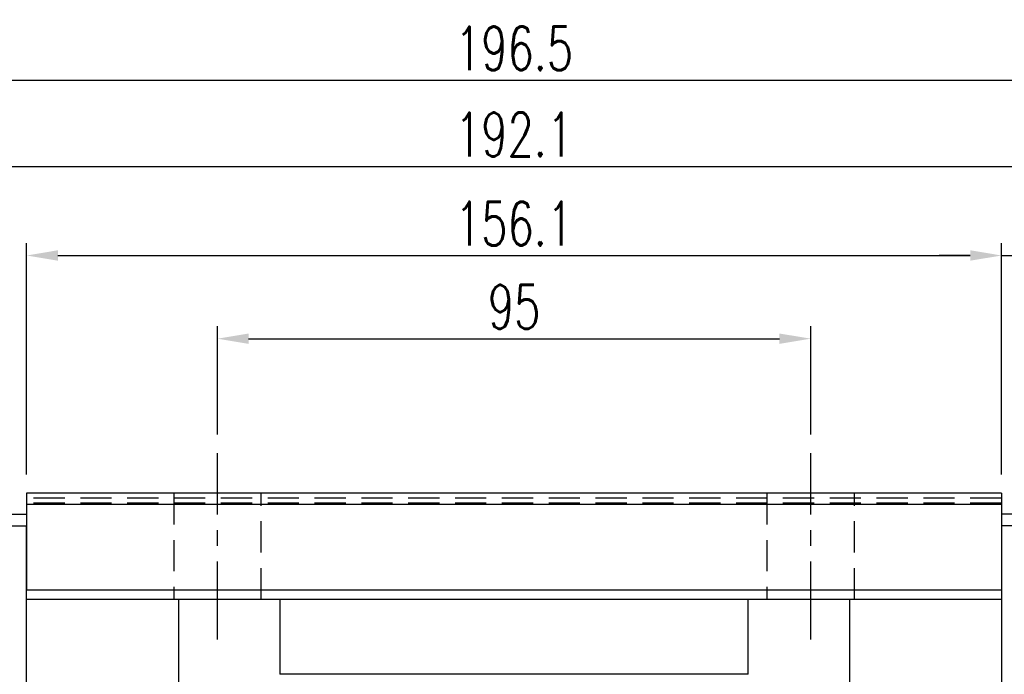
# Model space of a CAD drawing. Header units: millimetres. Extents: x 706 to 1313, y 178 to 430.
# Tile 47 of 48: x 1066 to 1223, y 247 to 352. Entities that reach past the tile are written whole.
import ezdxf

# ---------------------------------------------------------------- set-up
doc = ezdxf.new("R2010")
doc.units = ezdxf.units.MM
doc.header["$LTSCALE"] = 10
doc.linetypes.add('CENTER', pattern=[2, 1.25, -0.25, 0.25, -0.25])
doc.linetypes.add('DASHED', pattern=[0.75, 0.5, -0.25])
for name, color, linetype in [('2', 7, 'Continuous'), ('CL', 1, 'CENTER'), ('DIM', 4, 'Continuous'), ('OUT', 3, 'Continuous')]:
    doc.layers.add(name, color=color, linetype=linetype)
doc.styles.add('DIM-7', font='SIMPLEX.shx', dxfattribs={"width": 0.7, "bigfont": 'chineset.shx'})
doc.dimstyles.new('CNS', dxfattribs={"dimtxt": 3.5, "dimasz": 2.5, "dimexe": 1, "dimexo": 1.5, "dimgap": 0.09, "dimtad": 0, "dimdsep": 46, "dimtxsty": 'DIM-7', "dimcen": 0.09, "dimclrd": 1, "dimclre": 1, "dimclrt": 4, "dimadec": 0, "dimazin": 0, "dimtfac": 1, "dimtix": 1, "dimtmove": 2, "dimatfit": 3, "dimfxl": 1, "dimtvp": 0.971429, "dimtolj": 1, "dimarcsym": 0})

# ---------------------------------------------------------------- blocks, each defined once
blk = doc.blocks.new('*D69')
at = {"layer": 'DEFPOINTS', "color": 0, "transparency": 16777216}
for p in [(1192.47, 300.62), (1097.47, 282.29), (1192.47, 282.29)]:
    blk.add_point(p, dxfattribs=at)
at = {"layer": 'DIM', "color": 7, "lineweight": -2, "transparency": 16777216}
for p, q in [((1097.47, 285.29), (1097.47, 302.62)), ((1192.47, 285.29), (1192.47, 302.62)), ((1102.47, 300.62), (1187.47, 300.62))]:
    blk.add_line(p, q, dxfattribs=at)
at = {"layer": 'DIM', "color": 7, "transparency": 16777216}
for points in [[(1102.47, 301.45), (1102.47, 299.79), (1097.47, 300.62)], [(1187.47, 301.45), (1187.47, 299.79), (1192.47, 300.62)]]:
    blk.add_solid(points, dxfattribs=at)
at = {"layer": 'DIM', "color": 7, "transparency": 16777216, "insert": (1144.97, 305.72), "char_height": 7, "attachment_point": 5, "style": 'DIM-7'}
blk.add_mtext('\\A1;95', dxfattribs=at)
blk = doc.blocks.new('*D70')
at = {"layer": 'DEFPOINTS', "color": 0, "transparency": 16777216}
for p in [(1223.02, 313.94), (1066.92, 275.87), (1223.02, 275.87)]:
    blk.add_point(p, dxfattribs=at)
at = {"layer": 'DIM', "color": 7, "lineweight": -2, "transparency": 16777216}
for p, q in [((1066.92, 278.87), (1066.92, 315.94)), ((1223.02, 278.87), (1223.02, 315.94)), ((1071.92, 313.94), (1218.02, 313.94))]:
    blk.add_line(p, q, dxfattribs=at)
at = {"layer": 'DIM', "color": 7, "transparency": 16777216}
for points in [[(1071.92, 314.78), (1071.92, 313.11), (1066.92, 313.94)], [(1218.02, 314.78), (1218.02, 313.11), (1223.02, 313.94)]]:
    blk.add_solid(points, dxfattribs=at)
at = {"layer": 'DIM', "color": 7, "transparency": 16777216, "insert": (1144.97, 319.04), "char_height": 7, "attachment_point": 5, "style": 'DIM-7'}
blk.add_mtext('\\A1;156.1', dxfattribs=at)
blk = doc.blocks.new('*D71')
at = {"layer": 'DEFPOINTS', "color": 0, "transparency": 16777216}
for p in [(1234.77, 313.94), (1223.02, 275.87), (1234.77, 271.37)]:
    blk.add_point(p, dxfattribs=at)
at = {"layer": 'DIM', "color": 7, "lineweight": -2, "transparency": 16777216}
for p, q in [((1223.02, 278.87), (1223.02, 315.94)), ((1234.77, 274.37), (1234.77, 315.94)), ((1218.02, 313.94), (1213.02, 313.94)), ((1223.02, 313.94), (1234.77, 313.94)), ((1223.02, 313.94), (1234.77, 313.94)), ((1271.96, 313.94), (1234.77, 313.94)), ((1239.77, 313.94), (1244.77, 313.94))]:
    blk.add_line(p, q, dxfattribs=at)
at = {"layer": 'DIM', "color": 7, "transparency": 16777216}
for points in [[(1218.02, 314.78), (1218.02, 313.11), (1223.02, 313.94)], [(1239.77, 314.78), (1239.77, 313.11), (1234.77, 313.94)]]:
    blk.add_solid(points, dxfattribs=at)
at = {"layer": 'DIM', "color": 7, "transparency": 16777216, "insert": (1261.5, 319.04), "char_height": 7, "attachment_point": 5, "style": 'DIM-7'}
blk.add_mtext('\\A1;11.75', dxfattribs=at)
blk = doc.blocks.new('*D57')
at = {"layer": 'DEFPOINTS', "color": 0, "transparency": 16777216}
for p in [(1223.02, 275.87), (1244.29, 266.57), (1261.7, 266.57)]:
    blk.add_point(p, dxfattribs=at)
at = {"layer": 'DIM', "color": 7, "lineweight": -2, "transparency": 16777216}
for p, q in [((1261.7, 280.87), (1261.7, 285.87)), ((1226.02, 275.87), (1263.7, 275.87)), ((1261.7, 275.87), (1261.7, 266.57)), ((1247.29, 266.57), (1263.7, 266.57)), ((1261.7, 261.57), (1261.7, 256.57))]:
    blk.add_line(p, q, dxfattribs=at)
at = {"layer": 'DIM', "color": 7, "transparency": 16777216}
for points in [[(1260.86, 280.87), (1262.53, 280.87), (1261.7, 275.87)], [(1260.86, 261.57), (1262.53, 261.57), (1261.7, 266.57)]]:
    blk.add_solid(points, dxfattribs=at)
at = {"layer": 'DIM', "color": 7, "transparency": 16777216, "insert": (1256.6, 271.22), "char_height": 7, "attachment_point": 5, "rotation": 90, "style": 'DIM-7'}
blk.add_mtext('\\A1;9.3', dxfattribs=at)
blk = doc.blocks.new('*D76')
at = {"layer": '2', "color": 7, "linetype": 'Continuous', "lineweight": -2, "transparency": 16777216}
for p, q in [((1048.92, 275.52), (1048.92, 330.22)), ((1241.02, 275.52), (1241.02, 330.22)), ((1053.92, 328.22), (1236.02, 328.22))]:
    blk.add_line(p, q, dxfattribs=at)
at = {"layer": '2', "color": 7, "linetype": 'Continuous', "transparency": 16777216}
for points in [[(1053.92, 329.06), (1053.92, 327.39), (1048.92, 328.22)], [(1236.02, 329.06), (1236.02, 327.39), (1241.02, 328.22)]]:
    blk.add_solid(points, dxfattribs=at)
at = {"layer": 'DEFPOINTS', "color": 0, "linetype": 'Continuous', "transparency": 16777216}
for p in [(1241.02, 328.22), (1048.92, 272.52), (1241.02, 272.52)]:
    blk.add_point(p, dxfattribs=at)
at = {"layer": '2', "color": 7, "linetype": 'Continuous', "transparency": 16777216, "insert": (1144.97, 333.32), "char_height": 7, "attachment_point": 5, "style": 'DIM-7'}
blk.add_mtext('\\A1;192.1', dxfattribs=at)
blk = doc.blocks.new('*D79')
at = {"layer": 'DEFPOINTS', "color": 0, "transparency": 16777216}
for p in [(1243.22, 342.01), (1046.72, 272.17), (1243.22, 272.17)]:
    blk.add_point(p, dxfattribs=at)
at = {"layer": 'DIM', "color": 7, "lineweight": -2, "transparency": 16777216}
for p, q in [((1046.72, 275.17), (1046.72, 344.01)), ((1243.22, 275.17), (1243.22, 344.01)), ((1051.72, 342.01), (1238.22, 342.01))]:
    blk.add_line(p, q, dxfattribs=at)
at = {"layer": 'DIM', "color": 7, "transparency": 16777216}
for points in [[(1051.72, 342.84), (1051.72, 341.18), (1046.72, 342.01)], [(1238.22, 342.84), (1238.22, 341.18), (1243.22, 342.01)]]:
    blk.add_solid(points, dxfattribs=at)
at = {"layer": 'DIM', "color": 7, "transparency": 16777216, "insert": (1144.97, 347.11), "char_height": 7, "attachment_point": 5, "style": 'DIM-7'}
blk.add_mtext('\\A1;196.5', dxfattribs=at)

msp = doc.modelspace()

# ---------------------------------------------------------------- linework, layer by layer
at = {"layer": '2', "color": 0, "linetype": 'Continuous'}
for p, q in [((1066.919, 275.874), (1066.919, 274.074)), ((1223.019, 275.874), (1223.019, 274.074)), ((1066.919, 274.074), (1066.919, 260.374)), ((1223.019, 274.074), (1223.019, 260.374)), ((1048.919, 272.524), (1066.919, 272.524)), ((1241.019, 272.524), (1223.019, 272.524)), ((1048.919, 270.635), (1066.919, 270.635)), ((1241.019, 270.635), (1223.019, 270.635)), ((1223.019, 260.374), (1066.919, 260.374)), ((1223.019, 260.374), (1223.019, 258.874)), ((1223.019, 258.874), (1066.919, 258.874)), ((1091.212, 258.874), (1091.212, 221.497)), ((1107.469, 258.874), (1107.469, 246.874)), ((1182.469, 246.874), (1182.469, 258.874)), ((1198.727, 221.497), (1198.727, 258.874)), ((1223.019, 258.874), (1223.019, 221.497))]:
    msp.add_line(p, q, dxfattribs=at)
at = {"layer": '2', "color": 0, "linetype": 'DASHED'}
for p, q in [((1090.469, 275.874), (1090.469, 258.874)), ((1104.469, 258.874), (1104.469, 275.874)), ((1185.469, 275.874), (1185.469, 258.874)), ((1199.469, 258.874), (1199.469, 275.874))]:
    msp.add_line(p, q, dxfattribs=at)
at = {"layer": '2', "color": 0, "linetype": 'Continuous'}
for points in [[(1223.019, 275.874), (1066.919, 275.874)], [(1223.019, 274.074), (1066.919, 274.074)], [(1182.469, 246.874), (1107.469, 246.874)]]:
    msp.add_open_spline(points, degree=1, dxfattribs=at)
at = {"layer": '2', "color": 0, "linetype": 'DASHED'}
for points in [[(1223.019, 275.073), (1066.919, 275.073)], [(1223.019, 274.274), (1066.919, 274.274)]]:
    msp.add_open_spline(points, degree=1, dxfattribs=at)
at = {"layer": 'CL', "color": 0}
for p, q in [((1097.469, 252.462), (1097.469, 282.287)), ((1192.469, 252.462), (1192.469, 282.287))]:
    msp.add_line(p, q, dxfattribs=at)
at = {"layer": 'OUT', "color": 0}
msp.add_line((1066.919, 222.628), (1066.919, 270.57), dxfattribs=at)

# ---------------------------------------------------------------- dimensions: what is measured, and where the dimension line sits
at = {"layer": '2', "color": 0, "linetype": 'Continuous'}
dim = msp.add_linear_dim(base=(1241.019, 328.224), p1=(1048.919, 272.524), p2=(1241.019, 272.524), dimstyle='CNS', override={"dimscale": 2, "dimgap": 0.8, "dimtad": 1, "dimclrd": 7, "dimclre": 7, "dimclrt": 7, "dimadec": 2, "dimazin": 2, "dimtmove": 1}, dxfattribs=at)
dim.commit()
dim.dimension.update_dxf_attribs({"geometry": '*D76', "text_midpoint": (1144.969, 333.324)})
at = {"layer": 'DIM', "color": 0}
for base, p1, p2, picture, middle in [((1243.219, 342.01), (1046.719, 272.174), (1243.219, 272.174), '*D79', (1144.969, 347.11)), ((1223.019, 313.943), (1066.919, 275.874), (1223.019, 275.874), '*D70', (1144.969, 319.043)), ((1192.469, 300.619), (1097.469, 282.287), (1192.469, 282.287), '*D69', (1144.969, 305.719))]:
    dim = msp.add_linear_dim(base=base, p1=p1, p2=p2, dimstyle='CNS', override={"dimscale": 2, "dimgap": 0.8, "dimtad": 1, "dimclrd": 7, "dimclre": 7, "dimclrt": 7, "dimadec": 2, "dimazin": 2, "dimtmove": 1}, dxfattribs=at)
    dim.commit()
    dim.dimension.update_dxf_attribs({"geometry": picture, "text_midpoint": middle})
dim = msp.add_linear_dim(base=(1234.769, 313.943), p1=(1223.019, 275.874), p2=(1234.769, 271.374), dimstyle='CNS', override={"dimscale": 2, "dimgap": 0.8, "dimtad": 1, "dimclrd": 7, "dimclre": 7, "dimclrt": 7, "dimadec": 2, "dimazin": 2, "dimtmove": 1}, dxfattribs=at)
dim.commit()
dim.dimension.update_dxf_attribs({"geometry": '*D71', "text_midpoint": (1261.498, 318.135), "dimtype": 160})
dim = msp.add_linear_dim(base=(1261.695, 266.574), p1=(1223.019, 275.874), p2=(1244.294, 266.574), angle=90, dimstyle='CNS', override={"dimscale": 2, "dimgap": 0.8, "dimtad": 1, "dimclrd": 7, "dimclre": 7, "dimclrt": 7, "dimadec": 2, "dimazin": 2, "dimtmove": 1}, dxfattribs=at)
dim.commit()
dim.dimension.update_dxf_attribs({"geometry": '*D57', "text_midpoint": (1256.595, 271.224)})

doc.saveas('drawing.dxf')
